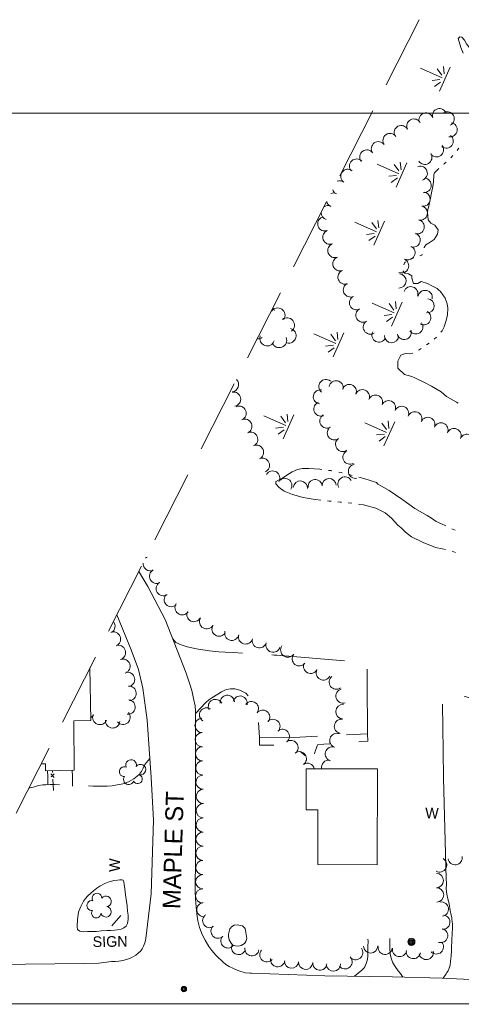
# Model space of a CAD drawing. Header units: feet. Extents: x 188980 to 191399, y 256000 to 258000.
# Tile 7 of 12: x 189505 to 189753, y 257000 to 257552. Entities that reach past the tile are written whole.
import ezdxf
from ezdxf.enums import TextEntityAlignment as Align

# ---------------------------------------------------------------- set-up
doc = ezdxf.new("R2010")
doc.units = ezdxf.units.FT
doc.header["$MEASUREMENT"] = 0
for name, pattern in [('DGN Style 3', [57.341036, 40.957883, -16.383153]), ('DGN Style 5', [28.670518, 12.287365, -16.383153]), ('DGN Style 6', [77.901894, 0.040958, -16.383153, 28.670518, -16.383153, 0.040958, -16.383153])]:
    doc.linetypes.add(name, pattern=pattern)
for name, color, linetype, lineweight in [('E_DRN_Grate', 151, 'Continuous', 0), ('E_DWY', 73, 'DGN Style 3', 0), ('E_LAND_Vegetation', 21, 'Continuous', 0), ('E_MAP_GridLines', 251, 'Continuous', 0), ('E_MAP_Limits', 21, 'DGN Style 3', 0), ('E_MISCPROP', 40, 'Continuous', 0), ('E_MISCPROP_HvyLine', 54, 'Continuous', 13), ('E_MISCPROP_Railing', 40, 'Continuous', 0), ('E_PATH_Sidewalk', 73, 'DGN Style 5', 0), ('E_RDWY', 40, 'Continuous', 13), ('E_RDWY_Name', 221, 'Continuous', 0), ('E_WTR', 251, 'DGN Style 6', 0)]:
    doc.layers.add(name, color=color, linetype=linetype, lineweight=lineweight)
doc.styles.add('Style-IGR_FONT_0', font='IGR_FONT_0.shx')

# ---------------------------------------------------------------- blocks, each defined once
blk = doc.blocks.new('WAL')
at = {"layer": 'E_MISCPROP_Railing', "color": 40, "linetype": 'Continuous', "lineweight": 0, "style": 'Style-IGR_FONT_0'}
blk.add_text('W', height=6, rotation=0.0001, dxfattribs=at).set_placement((-2.27, -0.34), align=Align.MIDDLE_LEFT)
blk = doc.blocks.new('WAL_2')
at = {"layer": 'E_MISCPROP_Railing', "color": 40, "linetype": 'Continuous', "lineweight": 0, "style": 'Style-IGR_FONT_0'}
blk.add_text('W', height=6, rotation=0.0001, dxfattribs=at).set_placement((-2.27, -0.34), align=Align.MIDDLE_LEFT)
blk = doc.blocks.new('MHO_9')
at = {"layer": 'E_DRN_Grate', "color": 20, "linetype": 'Continuous', "lineweight": 0}
for centre, radius in [((0.06, 0.01), 1.5), ((0.07, 0.01), 1.22), ((0.06, 0), 0.968), ((0.03, -0.01), 0.605)]:
    blk.add_circle(centre, radius, dxfattribs=at)
blk = doc.blocks.new('POLE')
at = {"layer": 'E_MISCPROP', "color": 20, "linetype": 'Continuous', "lineweight": 0}
for centre, radius in [((-0.01, 0.02), 2.02), ((-0.01, 0.03), 1.52), ((0, -0.01), 1.01), ((0, 0), 0.502)]:
    blk.add_circle(centre, radius, dxfattribs=at)
blk = doc.blocks.new('TREE_1')
at = {"layer": 'E_LAND_Vegetation', "color": 93, "linetype": 'Continuous', "lineweight": 0}
for centre, radius, start, end in [((-1.47, 4.28), 2.78, 1.3945, 209.1675), ((-4.47, 0.2), 2.78, 78.0715, 279.0826), ((3.57, 2.42), 2.97, 278.4236, 139.6575), ((-2.01, -4.2), 2.61, 140.7797, 358.7123), ((3.46, -3.43), 2.97, 196.0744, 79.0477)]:
    blk.add_arc(centre, radius, start, end, dxfattribs=at)
blk = doc.blocks.new('SIGN_1')
at = {"layer": 'E_MISCPROP', "color": 20, "linetype": 'Continuous', "lineweight": 0, "style": 'Style-IGR_FONT_0'}
blk.add_text('SIGN', height=6, rotation=359.9999, dxfattribs=at).set_placement((-9.61, -0.01), align=Align.MIDDLE_LEFT)
blk = doc.blocks.new('TREE_2')
at = {"layer": 'E_LAND_Vegetation', "color": 93, "linetype": 'Continuous', "lineweight": 0}
for centre, radius, start, end in [((-1.47, 4.28), 2.78, 1.3945, 209.1675), ((-4.47, 0.2), 2.78, 78.0715, 279.0825), ((3.57, 2.42), 2.97, 278.4236, 139.6575), ((-2.01, -4.2), 2.61, 140.7796, 358.7122), ((3.46, -3.43), 2.97, 196.0744, 79.0477)]:
    blk.add_arc(centre, radius, start, end, dxfattribs=at)
blk = doc.blocks.new('MARSH')
at = {"layer": 'E_WTR', "color": 161, "linetype": 'Continuous', "lineweight": 0}
for p, q in [((0.03, 15.02), (0.03, 1.6)), ((-1.34, 2.37), (-3.54, 6.22)), ((1.46, 2.37), (3.66, 6.22)), ((-6.13, 3.53), (-2.44, 1.44)), ((6.25, 3.53), (2.56, 1.44)), ((-7.39, -0.05), (7.4, -0.05))]:
    blk.add_line(p, q, dxfattribs=at)

msp = doc.modelspace()

# ---------------------------------------------------------------- linework, layer by layer
at = {"layer": 'E_DWY', "color": 51, "linetype": 'DGN Style 3', "lineweight": 0, "flags": 128}
for points in [[(189590.65, 257205.01), (189592.48, 257202.97), (189595.45, 257201.57), (189598.72, 257200.49), (189603.96, 257199.42), (189607.64, 257198.76), (189611.35, 257198.27), (189616.56, 257197.71), (189620.06, 257197.45), (189624.77, 257197.34), (189629.99, 257196.96), (189633.75, 257196.93), (189639.82, 257196.47), (189644.45, 257196.06), (189647.65, 257195.85), (189649.1, 257195.71), (189699.79, 257191.57), (189699.86, 257191.12), (189699.95, 257189.74), (189699.94, 257187.87), (189699.94, 257185.34), (189699.96, 257182.84), (189699.91, 257180.81)], [(189832.52, 257184.11), (189831.1, 257178.78), (189830.43, 257174.42), (189829.93, 257170.72), (189829.42, 257167.17), (189828.81, 257163.02), (189828.3, 257159.53), (189827.86, 257156.87), (189827.41, 257154.65), (189826.86, 257153.12), (189825.74, 257152.4), (189822.97, 257151.92), (189820.69, 257152.16), (189818.79, 257152.5), (189817.71, 257153.21), (189817.23, 257154.69), (189817.29, 257157.11), (189817.7, 257159.64), (189818.23, 257162.81), (189818.9, 257166.46), (189819.44, 257169.48), (189820.2, 257172.77), (189820.61, 257174.64), (189820.72, 257175.29), (189820.6, 257175.6), (189820.15, 257175.6), (189796.48, 257175.96), (189791.47, 257176.06), (189788.22, 257176.36), (189785.63, 257176.54), (189784.49, 257176.48), (189783.79, 257176.05), (189783.31, 257174.87), (189782.91, 257170.93), (189782.6, 257167.96), (189782.36, 257165.41), (189782.03, 257162.64), (189781.46, 257159.97), (189780.78, 257157.36), (189780.19, 257155.93), (189779.73, 257155.41), (189778.49, 257155.26), (189777.12, 257155.33), (189775.91, 257155.45), (189774.45, 257155.72), (189772.32, 257156.23), (189770.85, 257156.39), (189770.25, 257156.82), (189769.32, 257158.69), (189768.67, 257160.56), (189767.93, 257162.88), (189767.18, 257164.36), (189765.44, 257166.89), (189763.29, 257168.77), (189760.66, 257170.35), (189757.82, 257171.72), (189755.08, 257172.51), (189753.1, 257172.99), (189747.35, 257172.71), (189742.23, 257168.34)], [(189699.91, 257180.81), (189700.09, 257151.65), (189662.1, 257149.81), (189639.52, 257149.54), (189638.58, 257160.37), (189636.79, 257167.52), (189634.83, 257171.06), (189631.76, 257174.42), (189628.45, 257176.13), (189625.51, 257176.81), (189623.14, 257176.91), (189620.76, 257176.44), (189618.09, 257175.2), (189616, 257173.95), (189612.61, 257171.77), (189611.03, 257170.64), (189609.23, 257169.23), (189603.5, 257163.1)], [(189577.82, 257137.82), (189575.06, 257134.36), (189574.05, 257132.37), (189573.03, 257130.56), (189571.93, 257129.03), (189570.73, 257127.79), (189568.88, 257126.36), (189566.17, 257124.91), (189563.59, 257123.76), (189561.71, 257123.29), (189559.41, 257122.9), (189556.59, 257122.45), (189553.84, 257122.19), (189551.03, 257122.19), (189547.97, 257122.2), (189545.97, 257122.31), (189542.88, 257122.35), (189537.49, 257122.21), (189535.39, 257122.28), (189534.52, 257122.32), (189533.52, 257122.28), (189531.59, 257122.54), (189529.27, 257122.76), (189526.95, 257122.95), (189524.14, 257123.15), (189521.72, 257123.21), (189519.41, 257123.08), (189517.61, 257122.92), (189515.25, 257122.61), (189513.02, 257121.91), (189510.5, 257121.3), (189509.85, 257121.23)], [(189700.37, 257036.37), (189700.41, 257035.3), (189700.33, 257032.25), (189700.3, 257029.18), (189700.22, 257026.44), (189699.91, 257024.41), (189699.43, 257022.67), (189698.7, 257020.91), (189698.1, 257020.13), (189696.96, 257019.01), (189692.86, 257015.54)], [(189720.01, 257015.1), (189718.6, 257017.1), (189717.33, 257018.61), (189715.6, 257021.01), (189714.38, 257023.04), (189713.57, 257025.12), (189712.94, 257027.98), (189712.73, 257031.29), (189712.61, 257034.58), (189712.63, 257036.66)], [(189747.58, 257037.34), (189747.4, 257029.76), (189747.12, 257026.96), (189746.83, 257024.07), (189746.52, 257021.79), (189746.08, 257020.04), (189745.46, 257018.66), (189744.77, 257017.59), (189744.27, 257016.84), (189742.62, 257014.5)]]:
    msp.add_lwpolyline(points, dxfattribs=at)
at = {"layer": 'E_LAND_Vegetation', "color": 93, "linetype": 'Continuous', "lineweight": 0}
for centre, radius, start, end in [((189733.01, 257496.19), 4, 17.7316, 197.7163), ((189740.62, 257498.62), 4, 17.7316, 197.7163), ((189744.88, 257496.87), 4, 296.5045, 116.4892), ((189719.06, 257489.13), 4, 27.1863, 207.1709), ((189726.17, 257492.78), 4, 27.1863, 207.1709), ((189746.58, 257490.75), 4, 260.2813, 80.266), ((189712.79, 257484.67), 4, 35.3537, 215.3384), ((189744.36, 257484.38), 4, 231.9726, 51.9573), ((189706.27, 257480.04), 4, 35.3537, 215.3384), ((189738.92, 257479.48), 4, 215.612, 35.5967), ((189699.75, 257475.42), 4, 35.3537, 215.3384), ((189732.34, 257475.24), 4, 211.278, 31.2627), ((189693.97, 257470.33), 4, 43.0868, 223.0715), ((189689.09, 257464.58), 4, 54.3821, 234.3667), ((189729.76, 257466.27), 4, 288.961, 108.9457), ((189684.43, 257458.09), 4, 54.3821, 110.2656), ((189731.98, 257459.54), 4, 265.0417, 85.0264), ((189681.1, 257451.28), 4, 65.3216, 112.6729), ((189684.43, 257458.09), 4, 195.8264, 234.3667), ((189731.32, 257451.79), 4, 259.0549, 79.0396), ((189681.1, 257451.28), 4, 193.4192, 245.3063), ((189678.08, 257444.21), 4, 180.1406, 253.1722), ((189678.08, 257444.21), 4, 73.1875, 125.9514), ((189729.8, 257443.95), 4, 259.0549, 79.0396), ((189676.12, 257437.88), 4, 110.7084, 290.6931), ((189728.04, 257436.24), 4, 256.6608, 76.6455), ((189678.95, 257430.41), 4, 110.7084, 290.6931), ((189725.77, 257428.82), 4, 250.5622, 70.5469), ((189681.77, 257422.93), 4, 110.7084, 290.6931), ((189722.86, 257421.71), 4, 242.5171, 62.5018), ((189684.6, 257415.45), 4, 110.7084, 290.6931), ((189719.32, 257414.34), 4, 247.8431, 67.8278), ((189687.47, 257408.03), 4, 111.5439, 291.5286), ((189717.85, 257405.87), 4, 267.2266, 87.2113), ((189690.51, 257400.8), 4, 115.6662, 295.6509), ((189724.48, 257398.66), 4, 340.513, 160.4977), ((189732.52, 257396.57), 4, 349.5778, 169.5625), ((189693.97, 257393.6), 4, 115.6662, 295.6509), ((189733.65, 257391.85), 4, 265.5427, 85.5274), ((189649.64, 257386.51), 4.18, 326.39, 146.3746), ((189643.77, 257388.03), 4.18, 16.2412, 41.1209), ((189697.59, 257386.64), 4, 119.7036, 299.6882), ((189731.74, 257385.21), 4, 240.5845, 60.5692), ((189654.88, 257381.01), 4.18, 308.6168, 128.6015), ((189701.71, 257379.95), 4, 123.2459, 303.2306), ((189727.23, 257380.07), 4, 214.431, 34.4157), ((189655.81, 257375.1), 4.18, 255.673, 75.6577), ((189706.61, 257375.45), 4, 153.0248, 333.0095), ((189720.76, 257376.94), 4, 195.3582, 15.3429), ((189638.65, 257377.58), 4.18, 262.3871, 303.5689), ((189643.8, 257373.55), 4.18, 160.5351, 340.5197), ((189650.55, 257372.57), 4.18, 200.7156, 20.7003), ((189713.61, 257375.19), 4, 178.8848, 358.8694), ((189623.72, 257347.62), 4, 273.6988, 46.8398), ((189676.77, 257346.56), 4, 50.9783, 230.963), ((189682.48, 257345.82), 4, 348.2404, 168.2251), ((189673.67, 257340.74), 4, 82.3749, 262.3595), ((189689.87, 257343.76), 4, 339.7113, 159.696), ((189697.23, 257340.86), 4, 337.4336, 157.4183), ((189624.88, 257339.46), 4, 280.8301, 100.8147), ((189704.6, 257337.78), 4, 337.1429, 157.1276), ((189711.94, 257334.68), 4, 336.5516, 156.5363), ((189627.98, 257331.59), 4, 293.7447, 113.7294), ((189673.98, 257333.96), 4, 109.7876, 289.7723), ((189719.28, 257331.5), 4, 336.5516, 156.5363), ((189631.2, 257324.27), 4, 293.7447, 113.7294), ((189677.31, 257327.19), 4, 121.2668, 301.2515), ((189726.69, 257328.44), 4, 337.008, 156.9927), ((189734.05, 257325.32), 4, 337.008, 156.9927), ((189681.54, 257320.59), 4, 125.3073, 305.2919), ((189741.42, 257322.2), 4, 337.0735, 157.0582), ((189748.73, 257319.05), 4, 336.1352, 156.1199), ((189634.49, 257316.96), 4, 294.2879, 114.2726), ((189686.16, 257314.06), 4, 125.3073, 305.2919), ((189756.04, 257315.81), 4, 336.1352, 156.1199), ((189637.77, 257309.67), 4, 294.189, 114.1737), ((189690.3, 257306.95), 4, 118.8054, 298.79), ((189641.05, 257302.37), 4, 294.189, 114.1737), ((189693.38, 257298.98), 4, 101.3092, 281.2938), ((189646.83, 257295.19), 4, 328.8069, 148.7915), ((189653.67, 257291.05), 4, 328.8069, 148.7915), ((189670.72, 257290.38), 4, 5.8748, 185.8595), ((189678.56, 257290.97), 4, 2.411, 182.3956), ((189687.44, 257291.85), 4, 30.224, 210.2087), ((189662.4, 257289.6), 4, 355.9073, 175.892), ((189578.05, 257247.15), 4.02, 115.2106, 130.7488), ((189574.41, 257254.41), 4.02, 287.4992, 297.3703), ((189578.05, 257247.15), 4.02, 175.3432, 295.1953), ((189581.62, 257240.06), 4.02, 118.1226, 298.1073), ((189585.34, 257233.1), 4.02, 122.4383, 302.4229), ((189589.88, 257227.02), 4.02, 133.8698, 313.8544), ((189595.96, 257222.41), 4.02, 144.9433, 324.928), ((189602.61, 257218.57), 4.02, 154.1583, 334.143), ((189609.77, 257214.57), 4.02, 150.0911, 330.0758), ((189554.21, 257212), 4.07, 299.4471, 39.9644), ((189616.75, 257210.4), 4.02, 147.8853, 327.87), ((189557.34, 257204.81), 4.07, 291.4608, 111.4454), ((189623.86, 257208.07), 4.02, 162.7371, 342.7217), ((189631.59, 257206.05), 4.02, 164.1905, 344.1752), ((189560.14, 257197.26), 4.07, 289.1482, 109.1329), ((189639.34, 257203.86), 4.02, 164.1905, 344.1752), ((189647.08, 257201.42), 4.02, 162.3562, 342.3409), ((189655.31, 257198.6), 4.02, 143.813, 323.7977), ((189661.81, 257193.72), 4.02, 141.6661, 321.6508), ((189562.64, 257189.52), 4.07, 289.2588, 109.2435), ((189668.16, 257189.49), 4.02, 152.6194, 332.604), ((189565.24, 257182.16), 4.07, 280.1751, 100.1597), ((189675.31, 257185.79), 4.02, 152.6194, 332.604), ((189682.58, 257180.65), 4.02, 127.3059, 307.2905), ((189566.07, 257174.33), 4.07, 273.4738, 93.4585), ((189621.35, 257169.28), 3.99, 5.3628, 185.3474), ((189628.55, 257168.88), 3.99, 345.3474, 165.3321), ((189686.41, 257172.82), 4.02, 106.6016, 286.5863), ((189565.54, 257166.64), 4.07, 262.7085, 82.6931), ((189614.65, 257166.98), 3.99, 27.4113, 207.396), ((189634.87, 257165.75), 3.99, 323.4288, 143.4135), ((189686.31, 257164.06), 4.02, 86.3416, 266.3263), ((189542.57, 257164.19), 4.07, 299.0543, 331.8922), ((189549.74, 257160.88), 4.07, 158.0345, 338.0192), ((189562.71, 257160.95), 4.07, 221.0885, 41.0732), ((189609.69, 257162.23), 3.99, 56.5901, 236.5748), ((189641.19, 257160.95), 3.99, 322.4157, 142.4004), ((189556.93, 257158.93), 4.07, 175.6592, 355.6438), ((189607.09, 257156.35), 3.99, 91.1093, 271.0939), ((189647, 257155.8), 3.99, 316.5796, 136.5643), ((189685.48, 257155.86), 4.02, 80.4077, 260.3924), ((189607.25, 257148.38), 3.99, 91.1093, 271.0939), ((189652.26, 257150.21), 3.99, 308.913, 128.8977), ((189682.88, 257147.9), 4.02, 71.3852, 251.3699), ((189657.12, 257143.94), 3.99, 307.7616, 127.7463), ((189607.4, 257140.4), 3.99, 91.1093, 271.0939), ((189661.82, 257137.63), 3.99, 304.8496, 124.8343), ((189680.37, 257140.29), 4.02, 72.4479, 252.4326), ((189607.55, 257132.43), 3.99, 91.1093, 271.0939), ((189666.29, 257131.13), 3.99, 11.8885, 122.5505), ((189678.28, 257132.77), 4.02, 78.8619, 191.8206), ((189607.71, 257124.46), 3.99, 91.1093, 271.0939), ((189607.86, 257116.49), 3.99, 91.1093, 271.0939), ((189607.86, 257108.46), 3.99, 89.5323, 269.517), ((189607.79, 257100.48), 3.99, 89.5323, 269.517), ((189607.73, 257092.51), 3.99, 89.5323, 269.517), ((189607.66, 257084.54), 3.99, 89.5323, 269.517), ((189607.6, 257076.56), 3.99, 89.5323, 269.517), ((189740.64, 257078.04), 4.02, 241.3708, 61.3555), ((189749.38, 257082.09), 4.02, 188.721, 8.7057), ((189738.83, 257069.28), 4.02, 269.6788, 89.6635), ((189607.53, 257068.59), 3.99, 89.5323, 269.517), ((189607.46, 257060.62), 3.99, 89.5323, 269.517), ((189738.94, 257061.19), 4.02, 271.1232, 91.1079), ((189608.17, 257052.89), 3.99, 95.4042, 275.3889), ((189741.65, 257053.25), 3.99, 277.6806, 97.6653), ((189611.42, 257046.76), 3.99, 123.2933, 303.278), ((189742.49, 257045.87), 3.99, 263.2596, 83.2443), ((189616.16, 257040.83), 3.99, 133.6365, 313.6212), ((189741.22, 257038.38), 3.99, 253.6299, 73.6146), ((189621.69, 257035.36), 3.99, 138.758, 318.7426), ((189738.81, 257032), 3.99, 222.7282, 42.7128), ((189627.67, 257031.65), 3.99, 162.1329, 342.1176), ((189635.18, 257030.95), 3.99, 172.4928, 352.4775), ((189643.57, 257027.59), 3.99, 138.2305, 318.2152), ((189693.52, 257028.8), 3.99, 217.8868, 37.8715), ((189701.85, 257032.53), 3.99, 181.2425, 1.2272), ((189710.07, 257031.77), 3.99, 173.2234, 353.2081), ((189718.12, 257030.55), 3.99, 168.5795, 348.5642), ((189725.92, 257029.4), 3.99, 170.7763, 350.761), ((189733.15, 257028.86), 3.99, 189.6944, 9.6791), ((189649.64, 257024.85), 3.99, 171.5153, 351.5), ((189657.39, 257023.96), 3.99, 175.994, 355.9787), ((189665.35, 257023.37), 3.99, 175.7631, 355.7477), ((189673.33, 257022.9), 3.99, 175.0912, 355.0759), ((189687.47, 257023.64), 3.99, 217.715, 37.6997), ((189680.95, 257022.31), 3.99, 184.1154, 4.1001)]:
    msp.add_arc(centre, radius, start, end, dxfattribs=at)
at = {"layer": 'E_MAP_GridLines', "color": 161, "linetype": 'Continuous', "lineweight": 0}
for p, q in [((189000, 257500), (191000, 257500)), ((189000, 257000), (191000, 257000))]:
    msp.add_line(p, q, dxfattribs=at)
at = {"layer": 'E_MAP_Limits', "color": 73, "linetype": 'DGN Style 3', "lineweight": 0, "flags": 128}
msp.add_lwpolyline([(189729.15, 257552.5), (189301.28, 256711.09)], dxfattribs=at)
at = {"layer": 'E_MISCPROP', "color": 20, "linetype": 'Continuous', "lineweight": 0}
msp.add_line((189561.44, 257049.7), (189556.38, 257043.87), dxfattribs=at)
at = {"layer": 'E_MISCPROP_HvyLine', "color": 241, "linetype": 'Continuous', "lineweight": 13, "flags": 128}
msp.add_lwpolyline([(189516.7, 257134.71), (189519.14, 257134.74), (189519.19, 257130.92), (189535.37, 257131.13), (189535, 257158.94), (189544.57, 257159.06), (189544.17, 257188.74)], dxfattribs=at)
msp.add_lwpolyline([(189665.65, 257131.96), (189665.62, 257109.01), (189672.24, 257109), (189672.19, 257078.19), (189705.57, 257078.14), (189705.65, 257131.9)], close=True, dxfattribs=at)
at = {"layer": 'E_MISCPROP_Railing', "color": 40, "linetype": 'Continuous', "lineweight": 0}
for p, q in [((189522.21, 257129.16), (189524.12, 257127.17)), ((189524.02, 257129.15), (189522.32, 257127.5))]:
    msp.add_line(p, q, dxfattribs=at)
at = {"layer": 'E_MISCPROP_Railing', "color": 40, "linetype": 'Continuous', "lineweight": 13, "flags": 128}
for points in [[(189742.23, 257168.34), (189742.61, 257142.09), (189742.9, 257126.76), (189744.24, 257070.13), (189744.44, 257067.54), (189744.42, 257064.42), (189744.67, 257061.61), (189745.26, 257059.06), (189746, 257056.14), (189746.62, 257052.5), (189747.13, 257049.76), (189747.42, 257048.49), (189747.59, 257047.51), (189747.78, 257046.04), (189747.86, 257045.01), (189747.92, 257043.65), (189747.88, 257041.87), (189747.78, 257040.26), (189747.63, 257038.05), (189747.58, 257037.34)], [(189537.16, 257047.47), (189537.13, 257046.33), (189536.99, 257044.58), (189536.97, 257043.21), (189537.11, 257041.79), (189538.42, 257040.87), (189540.27, 257040.52), (189542.74, 257040.57), (189545.31, 257040.58), (189547.9, 257040.73), (189550.61, 257041.05), (189553.58, 257041.15), (189555.82, 257041.24), (189557.94, 257041.45), (189559.72, 257041.67), (189561.61, 257041.95), (189563.24, 257042.7), (189564.56, 257043.71), (189565.2, 257045.24), (189565.61, 257047.66), (189565.56, 257049.8), (189565.28, 257052.1), (189565.03, 257055.11), (189564.64, 257057.45), (189564.16, 257061.24), (189563.67, 257064.65), (189563.31, 257067.03), (189563.13, 257068.5), (189562.78, 257069.43), (189561.98, 257069.69), (189560.96, 257069.74), (189559.56, 257069.56), (189557.53, 257069.27), (189555.78, 257068.8), (189554.36, 257068.3), (189552.5, 257067.63), (189552.44, 257067.57)], [(189552.44, 257067.57), (189549.66, 257066.11), (189548.03, 257065.02), (189546.12, 257063.55), (189544.57, 257062.23), (189542.81, 257060.49), (189541.6, 257059.14), (189540.56, 257057.67), (189539.72, 257056.15), (189539.04, 257054.77), (189538.45, 257053.42), (189537.95, 257052.06), (189537.72, 257051.49), (189537.16, 257047.47)], [(189629.94, 257043.77), (189626.93, 257044.41), (189625.16, 257044.17), (189623.66, 257043.32), (189623.06, 257042.56), (189622.83, 257042.17), (189622.05, 257039.13)], [(189622.05, 257039.13), (189622.1, 257037.82), (189622.36, 257036.04), (189623.42, 257034.03), (189624.27, 257033.22), (189625.97, 257032.61), (189627.41, 257032.48), (189629.06, 257032.86), (189630.92, 257033.83), (189631.69, 257035.04), (189632.24, 257036.73), (189631.36, 257042.37), (189629.94, 257043.77)]]:
    msp.add_lwpolyline(points, dxfattribs=at)
at = {"layer": 'E_MISCPROP_Railing', "color": 40, "linetype": 'Continuous', "lineweight": 0, "flags": 128}
for points in [[(189523.09, 257130.97), (189523.15, 257129.85)], [(189523.32, 257126.17), (189523.63, 257119.85)]]:
    msp.add_lwpolyline(points, dxfattribs=at)
at = {"layer": 'E_PATH_Sidewalk', "color": 51, "linetype": 'DGN Style 5', "lineweight": 0, "flags": 128}
for points in [[(189670.39, 257140.31), (189670.8, 257141.94), (189671.43, 257143.79), (189671.92, 257144.93), (189672.3, 257145.64), (189700.33, 257147.51), (189700.09, 257151.65)], [(189639.52, 257149.54), (189639.42, 257145.29), (189658.64, 257145.19), (189664.84, 257139.39)], [(189520.51, 257123.14), (189520.4, 257127.71), (189520.25, 257130.93)], [(189534.26, 257122.31), (189534.26, 257127.8), (189534.12, 257131.11)]]:
    msp.add_lwpolyline(points, dxfattribs=at)
at = {"layer": 'E_RDWY', "color": 21, "linetype": 'Continuous', "lineweight": 13, "flags": 128}
for points in [[(189598.26, 257185.63), (189586.4, 257215.81), (189576.77, 257234.26), (189571.65, 257242.76)], [(189559.25, 257218.39), (189567.38, 257198.73), (189571.49, 257187.7), (189573.81, 257177.32), (189576.31, 257159.27), (189578.57, 257127.07), (189579.82, 257103.23), (189578.59, 257061.86), (189575.64, 257036.71), (189575.35, 257035.54), (189574.94, 257034.21), (189574.29, 257032.45), (189573.56, 257030.95), (189572.68, 257029.8), (189571.21, 257028.46), (189569.85, 257027.32), (189568.62, 257026.54), (189567.4, 257025.94), (189564.71, 257024.96), (189562.62, 257024.36), (189560.4, 257023.99), (189558.42, 257023.78), (189556.3, 257023.76), (189549.12, 257022.85), (189541.12, 257022.74), (189491.14, 257022.11)], [(189619.36, 257023), (189614.81, 257027.29), (189612.65, 257029.99), (189610.92, 257032.31), (189608.9, 257035.86), (189607.26, 257039), (189605.75, 257042.82), (189604.84, 257046.64), (189604.14, 257050.52), (189603.75, 257054.42), (189603.45, 257058.94), (189603.2, 257063.59), (189603.2, 257070.68), (189603.39, 257075.23), (189603.43, 257079.59), (189603.5, 257164.44), (189603.21, 257167.28), (189602.43, 257171.5), (189601.56, 257175.13), (189600.73, 257178.35), (189599.8, 257181.12), (189598.26, 257185.63)], [(190034.89, 257024.47), (190012.38, 257019.08), (189995.69, 257016.77), (189955.24, 257015.52), (189912.79, 257014.61), (189879.89, 257013.64), (189841.25, 257013.6), (189814.62, 257013.53), (189778.22, 257012.81), (189742.1, 257014.53), (189714.13, 257015.25), (189676.11, 257015.78), (189634.86, 257017.24), (189634, 257017.19), (189631.6, 257017.49), (189628.96, 257018.24), (189626.82, 257018.93), (189624.85, 257019.8), (189622.33, 257021.04), (189620.58, 257022.05), (189619.86, 257022.63), (189619.35, 257023)]]:
    msp.add_lwpolyline(points, dxfattribs=at)
at = {"layer": 'E_WTR', "color": 161, "linetype": 'Continuous', "lineweight": 0}
for p, q in [((189717.17, 257356.92), (189720.89, 257353.27)), ((189697.93, 257280.13), (189704.73, 257278.23))]:
    msp.add_line(p, q, dxfattribs=at)
at = {"layer": 'E_WTR', "color": 161, "linetype": 'Continuous', "lineweight": 0, "flags": 128}
for points in [[(189764.44, 257538.51), (189761.97, 257537.24), (189759.91, 257536.56), (189757.64, 257536.56), (189755.67, 257538.88), (189754.64, 257541.01), (189753.12, 257542.69), (189751.94, 257542.94), (189751.15, 257541.85), (189752.52, 257536.88), (189753.8, 257533.7)], [(189748.16, 257476.23), (189746.95, 257474.91)], [(189751.48, 257480.47), (189751.28, 257480.13), (189750.42, 257479.02)], [(189744.33, 257472.46), (189743.29, 257471.54), (189742.97, 257471.29)], [(189740.19, 257469.02), (189739.21, 257468.1), (189737.75, 257466.45), (189737.39, 257465.47), (189737.24, 257461.49), (189736.92, 257458.94), (189736.14, 257455.29), (189735.27, 257451.42), (189734.35, 257447.11), (189734.05, 257445.88), (189733.92, 257444.38)], [(189733.92, 257444.38), (189733.91, 257444.21), (189734.13, 257440.24), (189735.74, 257438.34), (189738.05, 257437.2), (189739.76, 257434.6), (189739.45, 257432.16), (189737.62, 257429.13), (189735.34, 257427.58), (189732.81, 257426.16), (189731.97, 257424.69), (189731.91, 257424.34)], [(189730.93, 257420.92), (189730.68, 257420.4), (189729.58, 257419.88)], [(189721.39, 257416.5), (189721.05, 257416.27), (189720.61, 257414.96)], [(189726.14, 257418.88), (189725.47, 257418.7), (189724.41, 257418.4)], [(189719.92, 257411.47), (189721.04, 257410.28), (189723.17, 257409.88), (189724.95, 257408.67), (189725.09, 257407.36), (189726, 257404.43), (189728.38, 257404.34), (189730.31, 257405.45), (189733.93, 257404.48), (189736.58, 257403), (189739.22, 257401.56), (189740.22, 257400.74)], [(189740.22, 257400.74), (189741.12, 257400), (189743.8, 257396.13), (189744.9, 257393.07), (189745.28, 257390.55), (189745.1, 257386.76), (189744.39, 257383.61), (189743.2, 257380.04), (189742.14, 257377.85), (189741.4, 257377)], [(189738.96, 257374.37), (189737.64, 257373.15)], [(189730.34, 257367.97), (189729.09, 257367.23), (189728.79, 257367.05)], [(189734.83, 257370.94), (189733.36, 257369.9)], [(189725.65, 257365.36), (189723.82, 257364.92), (189721.46, 257365.1), (189718.86, 257364.11), (189717.23, 257360.87), (189717.17, 257356.92), (189720.89, 257353.27), (189725.05, 257352.28), (189726.78, 257351.42)], [(189726.78, 257351.42), (189731.81, 257348.97), (189736, 257346.87), (189741.47, 257343.61), (189744.58, 257340.96), (189750.11, 257337.88), (189751.07, 257337.31)], [(189674.39, 257300.07), (189673.33, 257300.22), (189667.09, 257300.59), (189663.61, 257300.5), (189660.69, 257299.92), (189657.74, 257298.65), (189654.78, 257296.76), (189652.28, 257295.22), (189651.38, 257294.67), (189650.07, 257293.99), (189648.6, 257293.22), (189648.64, 257292.66)], [(189680.14, 257299.16), (189679.85, 257299.2), (189679.49, 257299.35), (189678.24, 257299.52)], [(189685.87, 257298.14), (189685.27, 257298.29), (189683.97, 257298.53)], [(189691.52, 257296.69), (189690.43, 257297), (189689.64, 257297.19)], [(189720.02, 257282.92), (189719.34, 257283.43), (189712.22, 257288.2), (189707.9, 257290.58), (189705.89, 257291.82), (189705.18, 257292.67), (189698.09, 257294.89), (189695.27, 257295.67)], [(189648.64, 257292.66), (189648.7, 257291.97), (189650.41, 257289.93), (189653.24, 257287.82), (189657.93, 257285.89), (189664.05, 257284.25), (189670.69, 257283.21), (189673.83, 257282.83)], [(189744.07, 257268.36), (189741.72, 257269.46), (189738.73, 257270.84), (189736.02, 257272.74), (189733.65, 257274.17), (189726.67, 257278.11), (189723.3, 257280.48), (189720.02, 257282.92)], [(189677.69, 257282.35), (189678.62, 257282.24), (189679.63, 257282.15)], [(189683.5, 257281.81), (189684.75, 257281.7), (189685.43, 257281.64)], [(189689.3, 257281.26), (189691.24, 257281.08)], [(189695.09, 257280.54), (189697.93, 257280.13), (189704.73, 257278.23), (189710.12, 257275.72), (189713.52, 257272.74), (189717.22, 257268.82), (189718.96, 257267.17)], [(189718.96, 257267.17), (189721.41, 257264.84), (189724.86, 257262.18), (189731.33, 257258.94), (189738.28, 257256.3), (189742.26, 257255.5), (189743.93, 257255.12)], [(189749.37, 257265.93), (189747.6, 257266.73)], [(189747.7, 257254.17), (189749.52, 257253.5)]]:
    msp.add_lwpolyline(points, dxfattribs=at)

# ---------------------------------------------------------------- block references
at = {"layer": 'E_DRN_Grate', "color": 20, "linetype": 'Continuous', "lineweight": 0, "xscale": 0.9999998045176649, "yscale": 0.9999998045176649, "zscale": 0.9999998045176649, "rotation": 2.982890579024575}
msp.add_blockref('MHO_9', (189596.88, 257008.36), dxfattribs=at)
at = {"layer": 'E_LAND_Vegetation', "color": 93, "linetype": 'Continuous', "lineweight": 0}
for name, p, xscale, yscale, zscale, rotation in [('TREE_1', (189567.96, 257129.86), 0.999998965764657, 0.999998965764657, 0.999998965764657, 64.71391415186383), ('TREE_2', (189549.64, 257055.09), 1.000001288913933, 1.000001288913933, 1.000001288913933, 0.7873644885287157)]:
    msp.add_blockref(name, p, dxfattribs=dict(at, xscale=xscale, yscale=yscale, zscale=zscale, rotation=rotation))
at = {"layer": 'E_MISCPROP', "color": 20, "linetype": 'Continuous', "lineweight": 0}
for name, p, xscale, yscale, zscale, rotation in [('SIGN_1', (189555.28, 257035.06), 1.000001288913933, 1.000001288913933, 1.000001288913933, 0.7873644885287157), ('POLE', (189724.78, 257034.81), 1.000001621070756, 1.000001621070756, 1.000001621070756, 357.9731987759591)]:
    msp.add_blockref(name, p, dxfattribs=dict(at, xscale=xscale, yscale=yscale, zscale=zscale, rotation=rotation))
at = {"layer": 'E_MISCPROP_Railing', "color": 40, "linetype": 'Continuous', "lineweight": 0}
for name, p, xscale, yscale, zscale, rotation in [('WAL', (189734.86, 257107.43), 1.000000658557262, 1.000000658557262, 1.000000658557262, 359.603525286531), ('WAL_2', (189557.62, 257076.4), 0.9999988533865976, 0.9999988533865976, 0.9999988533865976, 89.58057875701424)]:
    msp.add_blockref(name, p, dxfattribs=dict(at, xscale=xscale, yscale=yscale, zscale=zscale, rotation=rotation))
at = {"layer": 'E_WTR', "color": 161, "linetype": 'Continuous', "lineweight": 0, "xscale": 1.000000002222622, "yscale": 1.000000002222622, "zscale": 1.000000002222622, "rotation": 65.99733667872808}
for p in [(189743.53, 257519.1), (189719.22, 257465.33), (189706.67, 257432.71), (189716.54, 257387.23), (189683.72, 257370.01), (189655.6, 257323.98), (189712.34, 257320.11)]:
    msp.add_blockref('MARSH', p, dxfattribs=at)

# ---------------------------------------------------------------- texts
at = {"layer": 'E_RDWY_Name', "style": 'Style-IGR_FONT_0', "width": 0.999989}
msp.add_text('MAPLE ST', height=10, rotation=88.2911, dxfattribs=at).set_placement((189594.92, 257053.13))

doc.saveas('drawing.dxf')
